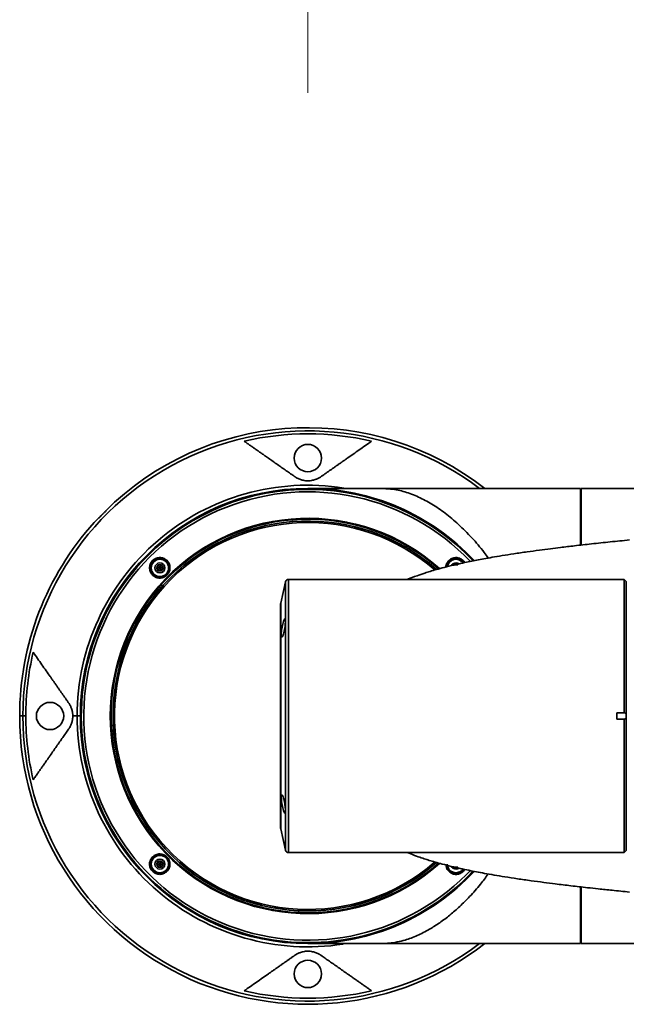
# Model space of a CAD drawing. Header units: millimetres. Extents: x 0 to 420, y 0 to 297.
# Tile 2 of 13: x 153 to 173, y 18 to 50. Entities that reach past the tile are written whole.
import ezdxf

# ---------------------------------------------------------------- set-up
doc = ezdxf.new("R2010")
doc.units = ezdxf.units.MM
doc.linetypes.add('CENTERX2', pattern=[20.32, 12.7, -2.54, 2.54, -2.54])
doc.layers.get('0').update_dxf_attribs({"lineweight": 18})
doc.layers.add('中心线层', color=6, linetype='CENTERX2', lineweight=25)

msp = doc.modelspace()

# ---------------------------------------------------------------- linework, layer by layer
at = {"color": 7, "linetype": 'Continuous', "lineweight": 35}
for p, q in [((163.1233, 34.6109), (162.9633, 34.6109)), ((163.099, 34.6097), (163.1014, 34.6096)), ((171.5633, 34.6109), (164.2934, 34.6109)), ((171.5633, 34.6109), (171.569, 34.6108)), ((171.9433, 34.6105), (171.6383, 34.6105)), ((171.9433, 32.7527), (171.9433, 34.6105)), ((180.1046, 34.6109), (171.9733, 34.6109)), ((171.9733, 32.7512), (171.9733, 34.6109)), ((171.9733, 34.2609), (171.9433, 34.2609)), ((157.9688, 31.9899), (158.0265, 32.0899)), ((158.0265, 31.8899), (157.9688, 31.9899)), ((158.0843, 31.9899), (157.9688, 31.9899)), ((158.0265, 32.0899), (158.142, 32.0899)), ((158.0843, 31.9899), (158.0265, 32.0899)), ((158.0843, 31.9899), (158.0265, 31.8899)), ((158.142, 31.8899), (158.0265, 31.8899)), ((158.0843, 31.9899), (158.142, 32.0899)), ((158.0843, 31.9899), (158.142, 31.8899)), ((158.0843, 31.9899), (158.1997, 31.9899)), ((158.142, 32.0899), (158.1997, 31.9899)), ((158.1997, 31.9899), (158.142, 31.8899)), ((167.7846, 32.0899), (167.9001, 32.0899)), ((162.2257, 31.5328), (162.0668, 30.8265)), ((167.4633, 31.6109), (162.3233, 31.6109)), ((173.3833, 31.6109), (167.4633, 31.6109)), ((173.4533, 31.5409), (173.3833, 31.6109)), ((173.3833, 27.2109), (173.3833, 31.6109)), ((173.4533, 27.197), (173.4533, 31.5409)), ((162.0644, 30.8046), (162.0644, 23.4172)), ((153.5692, 27.1109), (153.4633, 27.1109)), ((153.6667, 27.1109), (153.5692, 27.1109)), ((155.3574, 27.1109), (155.2133, 27.1109)), ((155.4633, 27.1109), (155.3574, 27.1109)), ((173.3833, 27.2109), (173.1433, 27.2109)), ((173.1433, 27.0109), (173.1433, 27.2109)), ((173.1433, 27.0109), (173.3833, 27.0109)), ((173.3833, 22.6109), (173.3833, 27.0109)), ((173.4533, 27.0248), (173.4533, 27.197)), ((173.4533, 22.6809), (173.4533, 27.0248)), ((162.0668, 23.3952), (162.2257, 22.6889)), ((162.3233, 22.6109), (167.4633, 22.6109)), ((167.4633, 22.6109), (173.3833, 22.6109)), ((173.3833, 22.6109), (173.4533, 22.6809)), ((157.9688, 22.2318), (158.0265, 22.3318)), ((158.0265, 22.1318), (157.9688, 22.2318)), ((158.0843, 22.2318), (157.9688, 22.2318)), ((158.0265, 22.3318), (158.142, 22.3318)), ((158.0843, 22.2318), (158.0265, 22.3318)), ((158.0843, 22.2318), (158.0265, 22.1318)), ((158.142, 22.1318), (158.0265, 22.1318)), ((158.0843, 22.2318), (158.142, 22.3318)), ((158.0843, 22.2318), (158.142, 22.1318)), ((158.0843, 22.2318), (158.1997, 22.2318)), ((158.142, 22.3318), (158.1997, 22.2318)), ((158.1997, 22.2318), (158.142, 22.1318)), ((167.9001, 22.1318), (167.7846, 22.1318)), ((168.2477, 21.8265), (168.4088, 21.9926)), ((171.9433, 19.6109), (171.9433, 21.4729)), ((171.9733, 19.6109), (171.9733, 21.4657)), ((171.9433, 19.9609), (171.9733, 19.9609)), ((162.9633, 19.6109), (171.9433, 19.6109)), ((163.1017, 19.6121), (163.0993, 19.6121)), ((171.9733, 19.6109), (181.4633, 19.6109))]:
    msp.add_line(p, q, dxfattribs=at)
at = {"color": 8, "linetype": 'Continuous', "lineweight": 35}
for p, q in [((162.2257, 23.9841), (162.2257, 31.5328)), ((162.3233, 31.6109), (162.3233, 22.6109)), ((162.0668, 30.8265), (162.0668, 24.4835)), ((162.0668, 24.4835), (162.0668, 23.3952)), ((162.2257, 22.6889), (162.2257, 23.9841)), ((168.0448, 22.0047), (168.0907, 22.0652)), ((168.1872, 21.8869), (168.3107, 22.0134))]:
    msp.add_line(p, q, dxfattribs=at)
at = {"color": 7, "linetype": 'Continuous', "lineweight": 35}
msp.add_lwpolyline([(167.6302, 32.202), (167.5704, 32.1167), (167.5452, 32.0313)], dxfattribs=at)
for centre, radius in [((158.0843, 31.9899), 0.3), ((158.0843, 31.9899), 0.285), ((158.0843, 31.9899), 0.165), ((158.0843, 22.2318), 0.3), ((158.0843, 22.2318), 0.285), ((158.0843, 22.2318), 0.165)]:
    msp.add_circle(centre, radius, dxfattribs=at)
at = {"color": 8, "linetype": 'Continuous', "lineweight": 35}
for radius, start, end in [(9.3941, 52.9748, 180), (7.6059, 81.0208, 180), (7.3878, 43.64758, 315), (7.4681, 43.26833, 135), (6.5135, 48.26972, 311.7115), (6.4863, 48.44913, 135), (7.4681, 135, 316.74066), (6.4863, 135, 311.64435), (9.3941, 180, 307.0252), (7.6059, 180, 278.80946)]:
    msp.add_arc((162.9633, 27.1109), radius, start, end, dxfattribs=at)
at = {"color": 7, "linetype": 'Continuous', "lineweight": 35}
for centre, radius, start, end in [((162.9633, 27.1109), 9.5, 52.13635, 132.15121), ((162.9633, 27.1109), 9.2966, 76.9349, 103.0651), ((162.9633, 35.6109), 0.45, 0, 180), ((162.9633, 35.6109), 0.45, 180, 0), ((162.9633, 27.1109), 7.5, 90, 270), ((162.9633, 27.1109), 7.49, 90, 316.90632), ((162.9633, 27.1109), 7.4733, 43.23494, 315), ((162.9633, 27.1109), 7.5, 43.04391, 90), ((162.9633, 27.1109), 7.49, 43.09503, 90), ((162.9633, 27.1109), 9.5, 137.84879, 180), ((162.9633, 27.1109), 6.425, 48.76525, 135), ((162.9633, 27.1109), 6.375, 49.0318, 135), ((167.8423, 31.9899), 0.285, 35.60438, 171.144), ((167.8423, 31.9899), 0.3, 34.31708, 135), ((167.8423, 31.9899), 0.165, 54.60952, 151.4088), ((162.9633, 27.1109), 6.425, 135, 311.21958), ((162.9633, 27.1109), 6.375, 135, 310.92015), ((162.3233, 31.5109), 0.1, 90, 167.31962), ((162.1644, 30.8046), 0.1, 167.31962, 180), ((162.9633, 27.1109), 9.2966, 166.9349, 180), ((154.4633, 27.1109), 0.45, 0, 180), ((162.9633, 27.1109), 9.5, 180, 307.86365), ((162.9633, 27.1109), 9.2966, 180, 193.0651), ((154.4633, 27.1109), 0.45, 180, 0), ((162.1644, 23.4172), 0.1, 180, 192.68038), ((162.3233, 22.7109), 0.1, 192.68038, 270), ((167.8423, 22.2318), 0.3, 187.87862, 325.86116), ((167.8423, 22.2318), 0.285, 180, 324.6442), ((167.8423, 22.2318), 0.165, 208.6637, 305.00208), ((162.9633, 27.1109), 7.5, 270, 316.95518), ((162.9633, 18.6109), 0.45, 0, 180), ((162.9633, 18.6109), 0.45, 180, 0), ((162.9633, 27.1109), 9.2966, 256.9349, 283.0651)]:
    msp.add_arc(centre, radius, start, end, dxfattribs=at)
for points, knots in [([(160.8617, 36.1668), (160.8964, 36.1426), (160.9651, 36.0944), (161.0682, 36.0222), (161.1703, 35.9507), (161.2714, 35.8799), (161.3716, 35.8098), (161.4707, 35.7404), (161.5688, 35.6717), (161.6835, 35.5914), (161.8145, 35.4997), (161.9619, 35.3965), (162.1073, 35.2947), (162.2507, 35.1943), (162.3919, 35.0954), (162.4865, 35.0291), (162.5331, 34.9965)], [0, 0, 0, 0, 0.1353048, 0.2683826, 0.399235, 0.5278633, 0.6542693, 0.7784545, 0.9004208, 1.02017, 1.202415, 1.3797645, 1.5522271, 1.7198122, 1.88253, 2.0403918, 2.0403918, 2.0403918, 2.0403918]), ([(163.3935, 34.9965), (163.4188, 35.0142), (163.4698, 35.0499), (163.5461, 35.1034), (163.6231, 35.1573), (163.7006, 35.2116), (163.7788, 35.2663), (163.8575, 35.3214), (163.9369, 35.377), (164.0169, 35.433), (164.0974, 35.4894), (164.1786, 35.5463), (164.2986, 35.6303), (164.4581, 35.7419), (164.6572, 35.8814), (164.8606, 36.0238), (164.996, 36.1186), (165.0649, 36.1668)], [0, 0, 0, 0, 0.085502, 0.1724478, 0.2608394, 0.3506787, 0.4419672, 0.5347068, 0.6288991, 0.7245454, 0.8216474, 0.9202063, 1.0202235, 1.2619281, 1.5125154, 1.7719992, 2.0403918, 2.0403918, 2.0403918, 2.0403918]), ([(162.5331, 34.9965), (162.5392, 34.9923), (162.5511, 34.9841), (162.5697, 34.9723), (162.598, 34.9554), (162.6369, 34.9348), (162.6902, 34.9115), (162.7461, 34.8922), (162.8094, 34.8758), (162.8807, 34.864), (162.9619, 34.8594), (163.0433, 34.8637), (163.115, 34.8753), (163.1787, 34.8916), (163.2302, 34.9093), (163.2759, 34.9286), (163.3164, 34.9487), (163.3565, 34.9715), (163.3808, 34.9879), (163.3935, 34.9965)], [0, 0, 0, 0, 0.03174307, 0.06214745, 0.09122469, 0.16347139, 0.22757712, 0.288815, 0.34241592, 0.40272343, 0.45715047, 0.51170634, 0.57203167, 0.62556657, 0.68675465, 0.7363965, 0.79107938, 0.85097907, 0.91622921, 0.91622921, 0.91622921, 0.91622921]), ([(164.9969, 34.61), (164.9438, 34.61), (164.8162, 34.61), (164.6297, 34.6099), (164.4244, 34.6099), (164.2124, 34.6099), (163.9804, 34.6098), (163.7391, 34.6098), (163.4995, 34.6097), (163.2872, 34.6097), (163.1502, 34.6096), (163.1159, 34.6096), (163.1113, 34.6096)], [0, 0, 0, 0, 0.1123872, 0.2701211, 0.4098646, 0.5771928, 0.7720256, 0.9945334, 1.2452356, 1.5252159, 1.8366313, 1.8856131, 1.8856131, 1.8856131, 1.8856131]), ([(164.9758, 34.61), (165.0574, 34.6099), (165.2252, 34.6096), (165.4313, 34.6069), (165.5821, 34.6002), (165.7476, 34.5863), (165.9376, 34.5561), (166.2329, 34.4801), (166.6022, 34.3389), (167.0467, 34.1021), (167.4892, 33.8008), (167.9326, 33.4319), (168.3637, 32.995), (168.6898, 32.6217), (168.8611, 32.3776), (168.9042, 32.3161)], [0, 0, 0, 0, 0.1612197, 0.3318101, 0.4549758, 0.581089, 0.872416, 1.1640236, 1.7518005, 2.3109252, 2.8700548, 3.4456153, 4.0211381, 4.5726947, 4.7583616, 4.7583616, 4.7583616, 4.7583616]), ([(171.6383, 34.6105), (171.6285, 34.6105), (171.6088, 34.6106), (171.584, 34.6107), (171.5667, 34.6108), (171.5644, 34.6108), (171.5633, 34.6109)], [0, 0, 0, 0, 0.018750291, 0.037501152, 0.056250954, 0.075001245, 0.075001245, 0.075001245, 0.075001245]), ([(156.5879, 34.1539), (156.5844, 34.1508), (156.5775, 34.1444), (156.5666, 34.1342), (156.5553, 34.1234), (156.5437, 34.1122), (156.5318, 34.1005), (156.5113, 34.0801), (156.4811, 34.0495), (156.4396, 34.007), (156.3959, 33.962), (156.3554, 33.9204), (156.319, 33.8833), (156.2872, 33.8512), (156.2658, 33.8298), (156.2551, 33.819)], [0, 0, 0, 0, 0.01968996, 0.03932096, 0.05892033, 0.07851553, 0.098134, 0.1178031, 0.17688464, 0.23592169, 0.29484374, 0.35371898, 0.39326053, 0.4326768, 0.47219983, 0.47219983, 0.47219983, 0.47219983]), ([(156.2551, 33.819), (156.2498, 33.8137), (156.2391, 33.803), (156.2231, 33.7871), (156.2072, 33.7713), (156.1913, 33.7556), (156.1754, 33.74), (156.149, 33.7142), (156.1126, 33.6786), (156.0675, 33.6349), (156.025, 33.5935), (155.9901, 33.5589), (155.962, 33.5306), (155.9397, 33.5075), (155.9267, 33.4933), (155.9202, 33.4862)], [0, 0, 0, 0, 0.01967477, 0.03929536, 0.0588902, 0.0784878, 0.09811666, 0.11780512, 0.17683714, 0.23592482, 0.29478651, 0.3537011, 0.39321907, 0.43264399, 0.47219945, 0.47219945, 0.47219945, 0.47219945]), ([(173.5633, 32.9109), (173.3512, 32.8899), (172.9334, 32.8487), (172.3282, 32.7845), (171.7799, 32.723), (171.3296, 32.6695), (170.9444, 32.6215), (170.5767, 32.5736), (170.1727, 32.5181), (169.7609, 32.4577), (169.3779, 32.3976), (169.0497, 32.3425), (168.7718, 32.2929), (168.531, 32.2475), (168.2984, 32.2013), (168.043, 32.1475), (167.7544, 32.082), (167.4665, 32.0106), (167.2106, 31.9411), (167.0019, 31.8797), (166.7893, 31.8129), (166.5372, 31.7257), (166.349, 31.6569), (166.2473, 31.6127), (166.2431, 31.6109)], [0, 0, 0, 0, 0.5371999, 1.0586702, 1.5289961, 1.9259025, 2.2088865, 2.526405, 2.8848918, 3.2787084, 3.6444057, 3.9649331, 4.2440215, 4.495641, 4.7296676, 5.007095, 5.3469404, 5.7387575, 6.0903318, 6.3819856, 6.6268928, 6.989051, 7.436808, 7.4562011, 7.4562011, 7.4562011, 7.4562011]), ([(158.3053, 31.7423), (158.2879, 31.7285), (158.2532, 31.7007), (158.1719, 31.6643), (158.0605, 31.6485), (157.9311, 31.6825), (157.8247, 31.7625), (157.7565, 31.8771), (157.7368, 32.0097), (157.7645, 32.1193), (157.8105, 32.1955), (157.8558, 32.2449), (157.91, 32.2845), (157.9907, 32.3217), (158.1026, 32.3371), (158.232, 32.303), (158.3383, 32.2227), (158.4062, 32.1082), (158.4259, 31.9756), (158.3979, 31.8664), (158.3525, 31.7897), (158.3211, 31.7581), (158.3053, 31.7423)], [0, 0, 0, 0, 0.0661204, 0.1322929, 0.2639601, 0.3956681, 0.5273532, 0.6589817, 0.7905394, 0.9221715, 0.9882254, 1.0545374, 1.1206712, 1.1870841, 1.3186661, 1.4503095, 1.5819863, 1.7136463, 1.8452666, 1.9769209, 2.0428203, 2.1091155, 2.1091155, 2.1091155, 2.1091155]), ([(158.2895, 31.7605), (158.316, 31.79), (158.3564, 31.8349), (158.3836, 31.9116), (158.3953, 31.9857), (158.3863, 32.0624), (158.3565, 32.1362), (158.3158, 32.1947), (158.2623, 32.2416), (158.1922, 32.2795), (158.1171, 32.2968), (158.0418, 32.2937), (157.9633, 32.2742), (157.8761, 32.2224), (157.8151, 32.1414), (157.7872, 32.0656), (157.7755, 31.9899), (157.7851, 31.9124), (157.8157, 31.8394), (157.8561, 31.7817), (157.9106, 31.7341), (157.9823, 31.6967), (158.0569, 31.6804), (158.1303, 31.684), (158.2088, 31.7027), (158.2576, 31.7377), (158.2895, 31.7605)], [0, 0, 0, 0, 0.1160542, 0.1770259, 0.239884, 0.3401849, 0.4052169, 0.4800114, 0.5546288, 0.619563, 0.7201699, 0.7831906, 0.8442524, 0.9603113, 1.0770746, 1.1375373, 1.1996602, 1.3050279, 1.3676904, 1.4382614, 1.517307, 1.5851728, 1.6822752, 1.7440408, 1.8053907, 1.9204496, 1.9204496, 1.9204496, 1.9204496]), ([(162.1513, 29.7843), (162.159, 29.8096), (162.1745, 29.8601), (162.195, 29.9606), (162.2106, 30.0648), (162.2198, 30.1621), (162.2218, 30.2408), (162.2168, 30.2934), (162.2054, 30.3151), (162.1885, 30.3038), (162.1674, 30.2597), (162.1441, 30.1865), (162.1214, 30.0919), (162.1022, 29.9873), (162.0894, 29.8862), (162.0845, 29.8009), (162.0878, 29.7399), (162.0986, 29.7083), (162.1155, 29.7092), (162.1342, 29.7378), (162.1465, 29.7713), (162.1513, 29.7843)], [0, 0, 0, 0, 0.06948, 0.1389822, 0.2076982, 0.2749167, 0.3407914, 0.4059648, 0.4712972, 0.5375686, 0.6052504, 0.674304, 0.7441211, 0.8136284, 0.8817501, 0.94803, 1.0129701, 1.0777482, 1.1435746, 1.2111189, 1.254503, 1.254503, 1.254503, 1.254503]), ([(155.0777, 27.5411), (155.0599, 27.5664), (155.0242, 27.6174), (154.9708, 27.6937), (154.9169, 27.7706), (154.8626, 27.8482), (154.8079, 27.9264), (154.7527, 28.0051), (154.6971, 28.0845), (154.6412, 28.1644), (154.5847, 28.245), (154.5279, 28.3262), (154.4439, 28.4462), (154.3322, 28.6056), (154.1928, 28.8048), (154.0504, 29.0082), (153.9555, 29.1436), (153.9073, 29.2124)], [0, 0, 0, 0, 0.085502, 0.1724478, 0.2608394, 0.3506787, 0.4419672, 0.5347068, 0.6288991, 0.7245454, 0.8216474, 0.9202063, 1.0202235, 1.2619281, 1.5125154, 1.7719992, 2.0403918, 2.0403918, 2.0403918, 2.0403918]), ([(155.2133, 27.1109), (155.2133, 27.116), (155.2132, 27.1263), (155.2127, 27.1417), (155.2119, 27.1572), (155.2108, 27.1726), (155.2094, 27.188), (155.2076, 27.2034), (155.2055, 27.2188), (155.2032, 27.2341), (155.2004, 27.2494), (155.1942, 27.2806), (155.1824, 27.3269), (155.1647, 27.3782), (155.1454, 27.4237), (155.1254, 27.4642), (155.1026, 27.5041), (155.0862, 27.5284), (155.0777, 27.5411)], [0, 0, 0, 0, 0.01071675, 0.02149103, 0.03236952, 0.04339755, 0.05461867, 0.06607419, 0.07780298, 0.08984123, 0.10222245, 0.11497741, 0.16836164, 0.22935167, 0.27886342, 0.33338814, 0.39309979, 0.45813073, 0.45813073, 0.45813073, 0.45813073]), ([(155.0777, 26.6807), (155.0818, 26.6868), (155.09, 26.6987), (155.1019, 26.7174), (155.1188, 26.7457), (155.1395, 26.7847), (155.1628, 26.8382), (155.1822, 26.8942), (155.1949, 26.9437), (155.2023, 26.9818), (155.2063, 27.0075), (155.2094, 27.0332), (155.2116, 27.0591), (155.213, 27.085), (155.2132, 27.1023), (155.2133, 27.1109)], [0, 0, 0, 0, 0.03178646, 0.06222922, 0.09133991, 0.16369169, 0.22786784, 0.28919771, 0.34285599, 0.36396827, 0.38409254, 0.40338483, 0.42202206, 0.44020029, 0.45813064, 0.45813064, 0.45813064, 0.45813064]), ([(173.4022, 27.2109), (173.4018, 27.2109), (173.3955, 27.2109), (173.3892, 27.2109), (173.3833, 27.2109)], [0, 0, 0, 0, 0.001099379, 0.018884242, 0.018884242, 0.018884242, 0.018884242]), ([(173.3833, 27.0109), (173.3892, 27.0109), (173.3955, 27.0109), (173.4018, 27.0109), (173.4022, 27.0109)], [0, 0, 0, 0, 0.017784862, 0.018884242, 0.018884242, 0.018884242, 0.018884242]), ([(173.4533, 27.197), (173.4418, 27.2023), (173.4251, 27.21), (173.4077, 27.2107), (173.4022, 27.2109)], [0, 0, 0, 0, 0.036600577, 0.053451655, 0.053451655, 0.053451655, 0.053451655]), ([(173.4022, 27.0109), (173.4177, 27.0126), (173.4353, 27.0146), (173.4515, 27.0237), (173.4533, 27.0248)], [0, 0, 0, 0, 0.04739493, 0.053352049, 0.053352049, 0.053352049, 0.053352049]), ([(153.9073, 25.0093), (153.9316, 25.0439), (153.9797, 25.1127), (154.0519, 25.2158), (154.1234, 25.3179), (154.1942, 25.419), (154.2643, 25.5191), (154.3337, 25.6183), (154.4025, 25.7164), (154.4827, 25.8311), (154.5745, 25.9621), (154.6777, 26.1095), (154.7795, 26.2549), (154.8799, 26.3983), (154.9788, 26.5394), (155.045, 26.6341), (155.0777, 26.6807)], [0, 0, 0, 0, 0.1353048, 0.2683826, 0.399235, 0.5278633, 0.6542693, 0.7784545, 0.9004208, 1.02017, 1.202415, 1.3797645, 1.5522271, 1.7198122, 1.88253, 2.0403918, 2.0403918, 2.0403918, 2.0403918]), ([(162.2208, 23.9996), (162.2201, 24.0253), (162.2188, 24.0768), (162.2082, 24.1748), (162.1924, 24.2753), (162.172, 24.3702), (162.1491, 24.4483), (162.126, 24.4999), (162.1058, 24.5178), (162.0914, 24.4996), (162.0848, 24.4487), (162.0864, 24.3727), (162.0958, 24.2801), (162.1116, 24.1801), (162.1321, 24.0823), (162.1552, 23.9973), (162.1781, 23.9363), (162.198, 23.9073), (162.2126, 23.9147), (162.2198, 23.9498), (162.2205, 23.986), (162.2208, 23.9996)], [0, 0, 0, 0, 0.065444, 0.1308668, 0.1968822, 0.2642443, 0.3330336, 0.40276, 0.4724236, 0.5408972, 0.6075475, 0.6726752, 0.7373724, 0.8028933, 0.870053, 0.9388798, 1.0086562, 1.0782569, 1.1467254, 1.2136901, 1.254367, 1.254367, 1.254367, 1.254367]), ([(158.3163, 21.9883), (158.2816, 21.9614), (158.2124, 21.9077), (158.0787, 21.8844), (157.9686, 21.9069), (157.8905, 21.9496), (157.8393, 21.9927), (157.7974, 22.045), (157.7567, 22.124), (157.7364, 22.2351), (157.765, 22.3661), (157.8406, 22.4759), (157.9523, 22.5487), (158.0838, 22.5738), (158.1943, 22.5508), (158.2722, 22.5083), (158.3234, 22.465), (158.3653, 22.4129), (158.406, 22.3337), (158.4258, 22.2232), (158.3994, 22.0903), (158.344, 22.0223), (158.3163, 21.9883)], [0, 0, 0, 0, 0.1316617, 0.2631719, 0.3947055, 0.4609107, 0.5269542, 0.5929741, 0.6592333, 0.7908319, 0.9223959, 1.05418, 1.1861087, 1.3176669, 1.4491352, 1.5153381, 1.5813173, 1.6474743, 1.7135946, 1.8452517, 1.9769133, 2.1086642, 2.1086642, 2.1086642, 2.1086642]), ([(158.2992, 22.014), (158.3163, 22.0334), (158.3479, 22.0691), (158.3811, 22.1419), (158.3946, 22.2164), (158.3883, 22.2902), (158.3653, 22.3677), (158.3101, 22.4521), (158.2271, 22.5094), (158.1503, 22.5343), (158.0762, 22.5426), (158.0006, 22.5309), (157.9278, 22.4985), (157.8711, 22.4555), (157.8264, 22.4006), (157.7907, 22.3289), (157.7762, 22.252), (157.7827, 22.1761), (157.8054, 22.0989), (157.8609, 22.0138), (157.9446, 21.9563), (158.0215, 21.9317), (158.0974, 21.9234), (158.174, 21.9364), (158.2468, 21.9694), (158.281, 21.9986), (158.2992, 22.014)], [0, 0, 0, 0, 0.0780925, 0.1442729, 0.2403902, 0.3038437, 0.3650537, 0.4804931, 0.5959895, 0.6570788, 0.7203152, 0.8183149, 0.8840437, 0.9607609, 1.0324445, 1.0974229, 1.2021916, 1.2635511, 1.3245813, 1.4412396, 1.5575604, 1.618401, 1.6809709, 1.7846972, 1.8486956, 1.9208641, 1.9208641, 1.9208641, 1.9208641]), ([(166.2456, 22.6109), (166.2824, 22.5955), (166.3963, 22.5479), (166.5806, 22.4806), (166.7866, 22.4101), (166.9722, 22.3512), (167.1668, 22.2932), (167.4038, 22.2277), (167.6761, 22.1586), (167.9708, 22.09), (168.2516, 22.0299), (168.5206, 21.9761), (168.7964, 21.9242), (169.1079, 21.8692), (169.469, 21.8095), (169.8744, 21.7469), (170.3042, 21.6852), (170.7215, 21.6289), (171.0745, 21.5838), (171.3744, 21.547), (171.6364, 21.5158), (171.9059, 21.4847), (172.2061, 21.451), (172.5695, 21.4116), (173.0308, 21.3633), (173.3731, 21.3296), (173.5633, 21.3109)], [0, 0, 0, 0, 0.1686326, 0.5214388, 0.7977715, 1.0332543, 1.3029499, 1.629037, 2.0034541, 2.3483282, 2.6789349, 2.9469568, 3.2322896, 3.5546987, 3.8950225, 4.2840496, 4.685341, 5.0518076, 5.3825034, 5.6021887, 5.8251539, 6.0525136, 6.2880102, 6.5862394, 6.971655, 7.4538365, 7.4538365, 7.4538365, 7.4538365]), ([(168.9065, 21.9054), (168.8231, 21.7926), (168.6248, 21.5244), (168.3105, 21.1713), (167.9722, 20.8327), (167.6419, 20.5454), (167.3071, 20.2932), (166.947, 20.0636), (166.5639, 19.8678), (166.2151, 19.7359), (165.9112, 19.6599), (165.6827, 19.6265), (165.4392, 19.6146), (165.2122, 19.6123), (165.0659, 19.6118), (165.0026, 19.6118), (164.9985, 19.6118)], [0, 0, 0, 0, 0.3517825, 0.8367924, 1.2600898, 1.6833985, 2.1138044, 2.5442127, 3.0605557, 3.5800373, 3.9105756, 4.2424076, 4.444461, 4.6117243, 4.7285621, 4.7366602, 4.7366602, 4.7366602, 4.7366602]), ([(163.1112, 19.6121), (163.1633, 19.6121), (163.2747, 19.6121), (163.5167, 19.612), (163.768, 19.612), (163.9963, 19.6119), (164.2596, 19.6119), (164.5595, 19.6118), (164.8175, 19.6118), (164.978, 19.6118), (165.0223, 19.6118)], [0, 0, 0, 0, 0.3279866, 0.7013427, 0.9027314, 1.1142888, 1.3365781, 1.570423, 1.8170824, 1.9111403, 1.9111403, 1.9111403, 1.9111403]), ([(162.5331, 19.2252), (162.5078, 19.2075), (162.4568, 19.1718), (162.3805, 19.1184), (162.3035, 19.0645), (162.226, 19.0102), (162.1478, 18.9554), (162.069, 18.9003), (161.9897, 18.8447), (161.9097, 18.7887), (161.8292, 18.7323), (161.748, 18.6755), (161.628, 18.5915), (161.4685, 18.4798), (161.2693, 18.3403), (161.066, 18.198), (160.9306, 18.1031), (160.8617, 18.0549)], [0, 0, 0, 0, 0.085502, 0.1724478, 0.2608394, 0.3506787, 0.4419672, 0.5347068, 0.6288991, 0.7245454, 0.8216474, 0.9202063, 1.0202235, 1.2619281, 1.5125154, 1.7719992, 2.0403918, 2.0403918, 2.0403918, 2.0403918]), ([(163.3935, 19.2252), (163.3874, 19.2294), (163.3755, 19.2376), (163.3569, 19.2494), (163.3286, 19.2663), (163.2897, 19.2869), (163.2364, 19.3102), (163.1805, 19.3296), (163.1171, 19.346), (163.0458, 19.3577), (162.9646, 19.3623), (162.8832, 19.358), (162.8116, 19.3464), (162.7479, 19.3301), (162.6964, 19.3124), (162.6507, 19.2931), (162.6102, 19.273), (162.5701, 19.2502), (162.5458, 19.2338), (162.5331, 19.2252)], [0, 0, 0, 0, 0.03174307, 0.06214745, 0.09122469, 0.16347139, 0.22757712, 0.288815, 0.34241592, 0.40272343, 0.45715047, 0.51170634, 0.57203167, 0.62556657, 0.68675465, 0.7363965, 0.79107938, 0.85097907, 0.91622921, 0.91622921, 0.91622921, 0.91622921]), ([(165.0649, 18.0549), (165.0302, 18.0792), (164.9615, 18.1273), (164.8584, 18.1995), (164.7563, 18.271), (164.6551, 18.3418), (164.555, 18.4119), (164.4559, 18.4813), (164.3578, 18.55), (164.2431, 18.6303), (164.1121, 18.722), (163.9647, 18.8253), (163.8193, 18.9271), (163.6759, 19.0275), (163.5347, 19.1263), (163.4401, 19.1926), (163.3935, 19.2252)], [0, 0, 0, 0, 0.1353048, 0.2683826, 0.399235, 0.5278633, 0.6542693, 0.7784545, 0.9004208, 1.02017, 1.202415, 1.3797645, 1.5522271, 1.7198122, 1.88253, 2.0403918, 2.0403918, 2.0403918, 2.0403918])]:
    msp.add_open_spline(points, degree=3, knots=knots, dxfattribs=at)
at = {"color": 8, "linetype": 'Continuous', "lineweight": 35}
for points, knots in [([(163.1113, 34.6094), (163.1021, 34.6096), (163.091, 34.6098), (163.1029, 34.6096), (163.105, 34.6096)], [0, 0, 0, 0, 0.014341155, 0.0174116, 0.0174116, 0.0174116, 0.0174116]), ([(167.5149, 32.0214), (167.5144, 32.0318), (167.5116, 32.086), (167.5572, 32.1783), (167.6459, 32.2748), (167.7689, 32.3291), (167.9028, 32.3328), (168.0095, 32.2925), (168.0778, 32.2368), (168.1159, 32.1994), (168.1268, 32.172), (168.1295, 32.1651)], [0, 0, 0, 0, 0.03104001, 0.16270015, 0.29467961, 0.42645079, 0.55796704, 0.68951447, 0.75573885, 0.82180422, 0.84368892, 0.84368892, 0.84368892, 0.84368892]), ([(168.0947, 32.1578), (168.0938, 32.1599), (168.0771, 32.1982), (168.0231, 32.2387), (167.9525, 32.2761), (167.8773, 32.2966), (167.7981, 32.2958), (167.7216, 32.2729), (167.6648, 32.2416), (167.6125, 32.1963), (167.5654, 32.1284), (167.5361, 32.0671), (167.5381, 32.0283), (167.5381, 32.0272)], [0, 0, 0, 0, 0.00666593, 0.12456647, 0.18512838, 0.24670992, 0.35522648, 0.41821936, 0.48695195, 0.55077583, 0.62654578, 0.73999056, 0.74342114, 0.74342114, 0.74342114, 0.74342114]), ([(168.0689, 21.9781), (168.0514, 21.9642), (168.0166, 21.9365), (167.9352, 21.9002), (167.8238, 21.8846), (167.6938, 21.919), (167.5892, 21.9995), (167.5241, 22.0998), (167.5184, 22.172), (167.5162, 22.2003)], [0, 0, 0, 0, 0.0659938, 0.13198142, 0.26338055, 0.39481767, 0.52623859, 0.65760431, 0.74222407, 0.74222407, 0.74222407, 0.74222407]), ([(167.5417, 22.1938), (167.5426, 22.1792), (167.5448, 22.1435), (167.5697, 22.0878), (167.6086, 22.0293), (167.6621, 21.9817), (167.733, 21.9426), (167.809, 21.9248), (167.8846, 21.9283), (167.9634, 21.9466), (168.0125, 21.9817), (168.0448, 22.0047)], [0, 0, 0, 0, 0.04373857, 0.1071234, 0.18117715, 0.2559909, 0.32145498, 0.42478976, 0.48609335, 0.54698097, 0.66276781, 0.66276781, 0.66276781, 0.66276781]), ([(168.1317, 22.0564), (168.1261, 22.0464), (168.1096, 22.017), (168.0851, 21.9935), (168.0689, 21.9781)], [0, 0, 0, 0, 0.0343783, 0.10097315, 0.10097315, 0.10097315, 0.10097315]), ([(163.1048, 19.6122), (163.1026, 19.6121), (163.0914, 19.6119), (163.1024, 19.6121), (163.1112, 19.6123)], [0, 0, 0, 0, 0.003491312, 0.017844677, 0.017844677, 0.017844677, 0.017844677])]:
    msp.add_open_spline(points, degree=3, knots=knots, dxfattribs=at)
at = {"layer": '中心线层', "linetype": 'CENTERX2', "lineweight": 18, "ltscale": 2}
msp.add_line((162.9633, 93.1168), (162.9633, 47.6486), dxfattribs=at)

doc.saveas('drawing.dxf')
